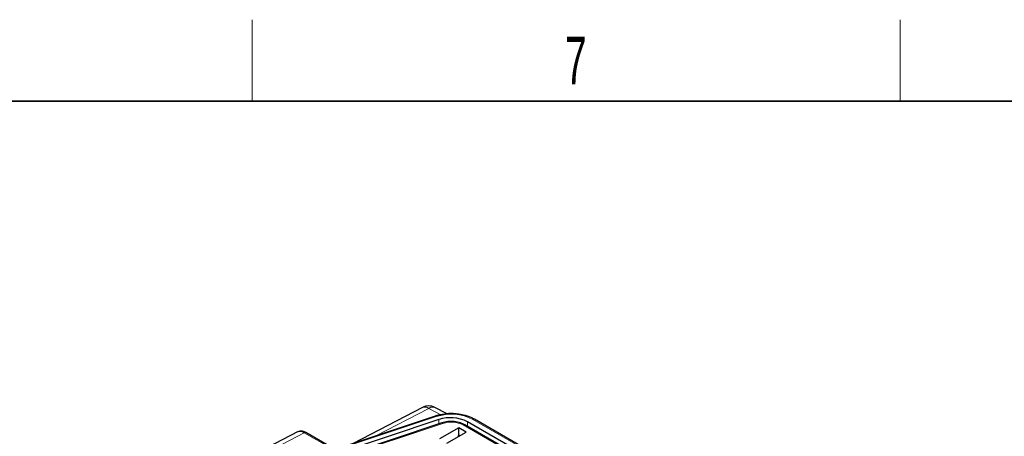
# Paper-space layout 'Blatt2' of a CAD drawing. Header units: millimetres. Extents: x 5 to 418, y 2 to 292.
# Tile 63 of 64: x 295 to 368, y 258 to 288. Entities that reach past the tile are written whole.
import ezdxf

# ---------------------------------------------------------------- set-up
doc = ezdxf.new("R2010")
doc.units = ezdxf.units.MM
doc.layers.add('SLD-0', color=7, linetype='Continuous')
doc.styles.add('SLDTEXTSTYLE0', font='TXT', dxfattribs={"width": 0.605})

psp = doc.layouts.new('Blatt2')

# ---------------------------------------------------------------- linework, layer by layer
at = {"color": 7, "linetype": 'Continuous', "lineweight": 25}
for p, q in [((325.053, 259.91), (319.953, 257.258)), ((326.873, 259.441), (325.972, 259.911)), ((325.98, 259.267), (318.842, 256.888)), ((326.256, 259.015), (318.785, 256.525)), ((326.474, 258.769), (319.003, 256.279)), ((327.734, 258.404), (326.32, 257.588)), ((328.264, 258.098), (327.734, 258.404)), ((327.734, 257.864), (327.734, 258.404)), ((343.673, 249.686), (328.173, 258.634)), ((361.217, 239.891), (328.368, 258.854)), ((361.642, 240.138), (328.9, 259.04)), ((315.851, 258.107), (312.495, 256.363)), ((318.442, 256.913), (316.457, 258.059)), ((326.85, 257.282), (328.264, 258.098)), ((327.734, 257.864), (327.691, 257.84)), ((327.691, 257.84), (327.691, 257.767)), ((327.691, 257.817), (327.734, 257.792)), ((327.796, 257.828), (327.734, 257.864))]:
    psp.add_line(p, q, dxfattribs=at)
at = {"color": 7, "linetype": 'Continuous', "lineweight": 18}
for p, q in [((325.515, 259.839), (321.617, 257.813)), ((326.414, 259.375), (325.515, 259.839)), ((326.059, 259.234), (318.921, 256.855)), ((326.553, 258.736), (319.082, 256.246)), ((326.256, 258.696), (326.256, 259.015)), ((343.547, 249.674), (328.048, 258.622)), ((328.368, 258.521), (328.368, 258.854)), ((361.517, 240.126), (328.775, 259.028)), ((316.332, 258.047), (312.983, 256.306)), ((318.317, 256.901), (316.332, 258.047))]:
    psp.add_line(p, q, dxfattribs=at)
at = {"color": 7, "linetype": 'Continuous', "lineweight": 25}
for centre, radius, start, end in [((325.515, 259.022), 1, 62.75551, 117.46506), ((327.12, 256.412), 2.743, 62.93842, 108.3691), ((316.405, 257.945), 0.126, 65.67973, 125.62892)]:
    psp.add_arc(centre, radius, start, end, dxfattribs=at)
at = {"color": 7, "linetype": 'Continuous', "lineweight": 18}
for centre, radius, start, end in [((325.223, 259.477), 0.464, 51.12866, 111.42866), ((325.806, 259.481), 0.461, 68.78991, 129.17965), ((325.993, 259.188), 0.0806, 35.18907, 99.43463), ((327.171, 255.887), 3.527, 62.93833, 108.36926), ((326.487, 258.689), 0.0808, 35.28837, 99.33559), ((327.164, 256.893), 1.941, 62.93799, 108.36956), ((328.121, 258.522), 0.123, 65.08386, 126.22708), ((328.848, 258.926), 0.126, 65.6856, 125.62534)]:
    psp.add_arc(centre, radius, start, end, dxfattribs=at)
psp.add_ellipse((316.332, 257.23), major_axis=(-0.491, 0.872), ratio=0.569789, start_param=5.503564, end_param=6.264036, dxfattribs=at)
at = {"color": 7, "linetype": 'Continuous', "lineweight": 25}
for points, knots in [([(327.619, 259.422), (327.572, 259.43), (327.322, 259.471), (326.844, 259.451), (326.34, 259.378), (326.066, 259.294), (325.98, 259.267)], [0, 0, 0, 0, 0.086776, 0.457503, 0.828887, 1, 1, 1, 1]), ([(328.9, 259.04), (328.815, 259.085), (328.571, 259.214), (328.142, 259.359), (327.777, 259.403), (327.619, 259.422)], [0, 0, 0, 0, 0.23129, 0.666859, 1, 1, 1, 1]), ([(328.173, 258.634), (328.105, 258.669), (327.911, 258.77), (327.522, 258.868), (327.04, 258.889), (326.687, 258.835), (326.511, 258.78), (326.474, 258.769)], [0, 0, 0, 0, 0.1433524, 0.4102963, 0.6767959, 0.9305292, 1, 1, 1, 1]), ([(316.457, 258.059), (316.399, 258.088), (316.26, 258.156), (316.052, 258.185), (315.925, 258.129), (315.877, 258.108)], [0, 0, 0, 0, 0.306397, 0.736126, 1, 1, 1, 1])]:
    psp.add_open_spline(points, degree=3, knots=knots, dxfattribs=at)
at = {"layer": 'SLD-0', "lineweight": 18}
for p, q in [((312.5, 282.5), (312.5, 288.5)), ((360.25, 282.5), (360.25, 288.5))]:
    psp.add_line(p, q, dxfattribs=at)
at = {"layer": 'SLD-0', "lineweight": 35}
psp.add_line((408, 282.5), (26, 282.5), dxfattribs=at)

# ---------------------------------------------------------------- texts
at = {"layer": 'SLD-0', "insert": (336.353, 287.243), "char_height": 3.5, "attachment_point": 2, "style": 'SLDTEXTSTYLE0'}
psp.add_mtext('7', dxfattribs=at)

doc.saveas('drawing.dxf')
